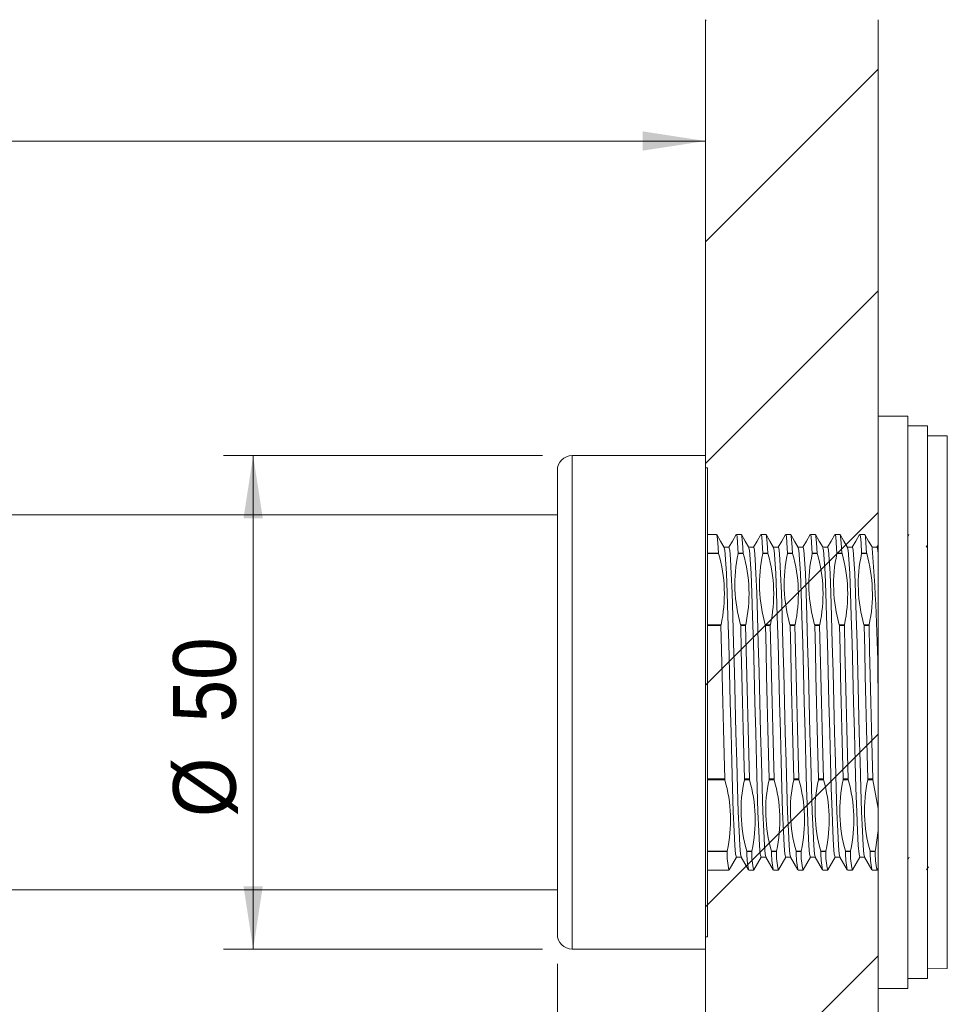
# Model space of a CAD drawing. Header units: millimetres. Extents: x 41 to 196, y 14 to 277.
# Tile 6 of 9: x 142 to 173, y 139 to 173. Entities that reach past the tile are written whole.
import ezdxf

# ---------------------------------------------------------------- set-up
doc = ezdxf.new("R2010")
doc.units = ezdxf.units.MM
doc.styles.add('SLDTEXTSTYLE0', font='GOTHIC.TTF', dxfattribs={"width": 0.913})
doc.dimstyles.new('SLDDIMSTYLE0', dxfattribs={"dimtxt": 2.116667, "dimasz": 2.116667, "dimexe": 0, "dimexo": 0.0625, "dimgap": 0.529167, "dimtad": 1, "dimlfac": 3, "dimrnd": 1e-09, "dimzin": 12, "dimdsep": 46, "dimtxsty": 'SLDTEXTSTYLE0', "dimsah": 1, "dimcen": 0.09, "dimadec": 0, "dimazin": 3, "dimtfac": 1, "dimtmove": 0, "dimatfit": 0, "dimfxl": 0, "dimfrac": 2, "dimtolj": 1, "dimtzin": 12, "dimarcsym": 0})
doc.dimstyles.new('SLDDIMSTYLE1', dxfattribs={"dimtxt": 2.116667, "dimasz": 2.116667, "dimexe": 0, "dimexo": 0.0625, "dimgap": 0.529167, "dimtad": 1, "dimlfac": 3, "dimrnd": 1e-09, "dimzin": 4, "dimdsep": 46, "dimtxsty": 'SLDTEXTSTYLE0', "dimsah": 1, "dimcen": 0.09, "dimadec": 0, "dimazin": 1, "dimtfac": 1, "dimtofl": 0, "dimtmove": 0, "dimatfit": 3, "dimfxl": 0, "dimfrac": 2, "dimtolj": 1, "dimtzin": 12, "dimarcsym": 0})
doc.dimstyles.new('SLDDIMSTYLE2', dxfattribs={"dimtxt": 2.116667, "dimasz": 2.116667, "dimexe": 0, "dimexo": 0.0625, "dimgap": 0.529167, "dimtad": 1, "dimlfac": 3, "dimrnd": 1e-09, "dimzin": 12, "dimdsep": 46, "dimtxsty": 'SLDTEXTSTYLE0', "dimsah": 1, "dimcen": 0.09, "dimadec": 0, "dimazin": 3, "dimtfac": 1, "dimtofl": 0, "dimtmove": 0, "dimatfit": 3, "dimfxl": 0, "dimfrac": 2, "dimtolj": 1, "dimtzin": 12, "dimarcsym": 0})

# ---------------------------------------------------------------- blocks, each defined once
blk = doc.blocks.new('*D1')
at = {"color": 7, "linetype": 'Continuous', "lineweight": 0}
for p, q in [((160.144, 140.766), (160.144, 133.509)), ((160.144, 134.509), (156.073, 134.509)), ((165.144, 134.509), (160.144, 134.509)), ((165.144, 134.509), (169.214, 134.509))]:
    blk.add_line(p, q, dxfattribs=at)
for points in [[(160.144, 134.509), (158.027, 134.834), (158.027, 134.183)], [(165.144, 134.509), (167.26, 134.183), (167.26, 134.834)]]:
    blk.add_solid(points, dxfattribs=at)
at = {"color": 7, "linetype": 'Continuous', "lineweight": 0, "insert": (160.137, 137.212, 0.033), "char_height": 2.1167, "attachment_point": 1, "style": 'SLDTEXTSTYLE0'}
blk.add_mtext('15', dxfattribs=at)
blk = doc.blocks.new('*D2')
at = {"color": 7, "linetype": 'Continuous', "lineweight": 0}
for p, q in [((192.21, 145.171), (192.21, 119.38)), ((165.144, 127.092), (165.144, 119.38)), ((165.144, 120.38), (192.21, 120.38))]:
    blk.add_line(p, q, dxfattribs=at)
for points in [[(165.144, 120.38), (167.26, 120.054), (167.26, 120.706)], [(192.21, 120.38), (190.094, 120.706), (190.094, 120.054)]]:
    blk.add_solid(points, dxfattribs=at)
at = {"color": 7, "linetype": 'Continuous', "lineweight": 0, "insert": (172.302, 123.084, 0.033), "char_height": 2.1167, "attachment_point": 1, "style": 'SLDTEXTSTYLE0'}
blk.add_mtext('81.20', dxfattribs=at)
blk = doc.blocks.new('*D4')
at = {"color": 7, "linetype": 'Continuous', "lineweight": 0}
for p, q in [((91.81, 156.933), (91.81, 169.554)), ((165.144, 158.933), (165.144, 169.554)), ((91.81, 168.554), (165.144, 168.554))]:
    blk.add_line(p, q, dxfattribs=at)
for points in [[(91.81, 168.554), (93.927, 168.229), (93.927, 168.88)], [(165.144, 168.554), (163.027, 168.88), (163.027, 168.229)]]:
    blk.add_solid(points, dxfattribs=at)
at = {"color": 7, "linetype": 'Continuous', "lineweight": 0, "insert": (125.74, 171.258, 0.033), "char_height": 2.1167, "attachment_point": 1, "style": 'SLDTEXTSTYLE0'}
blk.add_mtext('220', dxfattribs=at)
blk = doc.blocks.new('*D5')
at = {"color": 7, "linetype": 'Continuous', "lineweight": 0}
for p, q in [((159.644, 157.933), (148.872, 157.933)), ((149.872, 141.266), (149.872, 157.933)), ((159.644, 141.266), (148.872, 141.266))]:
    blk.add_line(p, q, dxfattribs=at)
for points in [[(149.872, 157.933), (149.546, 155.816), (150.197, 155.816)], [(149.872, 141.266), (150.197, 143.383), (149.546, 143.383)]]:
    blk.add_solid(points, dxfattribs=at)
at = {"color": 7, "linetype": 'Continuous', "lineweight": 0, "char_height": 2.1167, "attachment_point": 1, "rotation": 90, "style": 'SLDTEXTSTYLE0'}
for s, insert in [('50', (147.168, 148.919, 0.033)), ('%%c', (147.168, 145.724, 0.033))]:
    blk.add_mtext(s, dxfattribs=dict(at, insert=insert))

msp = doc.modelspace()

# ---------------------------------------------------------------- hatches: boundary and pattern name
at = {"linetype": 'Continuous'}
h = msp.add_hatch(dxfattribs=at)
h.set_pattern_fill('ANSI31', scale=1.6667, style=0)
h.paths.add_polyline_path([(165.1438, 172.6512), (165.1438, 128.0918), (170.9771, 128.0918), (170.9771, 172.6512)], flags=0)

# ---------------------------------------------------------------- linework, layer by layer
at = {"color": 7, "linetype": 'Continuous', "lineweight": 0}
for p, q in [((165.1438, 172.6512), (165.1438, 128.0918)), ((170.9771, 172.6512), (170.9771, 128.0918))]:
    msp.add_line(p, q, dxfattribs=at)
at = {"color": 7, "linetype": 'Continuous', "lineweight": 15}
for p, q in [((171.9771, 159.266), (170.9771, 159.266)), ((170.9771, 139.9326), (170.9771, 159.266)), ((171.9771, 139.9326), (171.9771, 159.266)), ((172.6438, 158.9326), (171.9771, 158.9326)), ((172.6438, 140.266), (172.6438, 158.9326)), ((173.3119, 158.5935), (172.6438, 158.5993)), ((165.1438, 157.9326), (160.6438, 157.9326)), ((165.1438, 141.266), (165.1438, 157.9326)), ((160.1438, 141.766), (160.1438, 157.4326)), ((165.2105, 157.516), (165.1438, 157.5148)), ((165.2105, 141.6826), (165.2105, 157.516)), ((160.1438, 155.9326), (91.8105, 155.9326)), ((165.5232, 155.266), (165.2105, 155.266)), ((166.3566, 155.266), (166.1899, 155.266)), ((167.1899, 155.266), (167.0232, 155.266)), ((168.0232, 155.266), (167.8566, 155.266)), ((168.8566, 155.266), (168.6899, 155.266)), ((169.6899, 155.266), (169.5232, 155.266)), ((170.5232, 155.266), (170.3566, 155.266)), ((172.0183, 155.2621), (171.9771, 155.1909)), ((165.5859, 154.6396), (165.5894, 154.6214)), ((165.9397, 154.8326), (165.7763, 154.8326)), ((166.2506, 154.6214), (166.2526, 154.6396)), ((166.2506, 154.6214), (166.4227, 154.6214)), ((166.2526, 154.6396), (166.4193, 154.6396)), ((166.4193, 154.6396), (166.4227, 154.6214)), ((166.773, 154.8326), (166.6096, 154.8326)), ((167.0839, 154.6214), (167.0859, 154.6396)), ((167.0839, 154.6214), (167.256, 154.6214)), ((167.0859, 154.6396), (167.2526, 154.6396)), ((167.2526, 154.6396), (167.256, 154.6214)), ((167.6064, 154.8326), (167.443, 154.8326)), ((167.9173, 154.6214), (167.9193, 154.6396)), ((167.9173, 154.6214), (168.0894, 154.6214)), ((167.9193, 154.6396), (168.0859, 154.6396)), ((168.0859, 154.6396), (168.0894, 154.6214)), ((168.4397, 154.8326), (168.2763, 154.8326)), ((168.7506, 154.6214), (168.7526, 154.6396)), ((168.7506, 154.6214), (168.9227, 154.6214)), ((168.7526, 154.6396), (168.9193, 154.6396)), ((168.9193, 154.6396), (168.9227, 154.6214)), ((169.273, 154.8326), (169.1096, 154.8326)), ((169.5839, 154.6214), (169.5859, 154.6396)), ((169.5839, 154.6214), (169.756, 154.6214)), ((169.5859, 154.6396), (169.7526, 154.6396)), ((169.7526, 154.6396), (169.756, 154.6214)), ((170.1064, 154.8326), (169.943, 154.8326)), ((170.4173, 154.6214), (170.4193, 154.6396)), ((170.4173, 154.6214), (170.5894, 154.6214)), ((170.4193, 154.6396), (170.5859, 154.6396)), ((170.5859, 154.6396), (170.5894, 154.6214)), ((170.9397, 154.8326), (170.7763, 154.8326)), ((170.9771, 154.9025), (170.9368, 154.8326)), ((172.6438, 154.9025), (172.6034, 154.8326)), ((165.6703, 152.214), (165.6683, 152.189)), ((166.335, 152.189), (166.3316, 152.214)), ((166.3316, 152.214), (166.5037, 152.214)), ((166.335, 152.189), (166.5017, 152.189)), ((166.5037, 152.214), (166.5017, 152.189)), ((167.1683, 152.189), (167.1649, 152.214)), ((167.1649, 152.214), (167.337, 152.214)), ((167.1683, 152.189), (167.335, 152.189)), ((167.337, 152.214), (167.335, 152.189)), ((168.0017, 152.189), (167.9982, 152.214)), ((167.9982, 152.214), (168.1703, 152.214)), ((168.0017, 152.189), (168.1683, 152.189)), ((168.1703, 152.214), (168.1683, 152.189)), ((168.835, 152.189), (168.8316, 152.214)), ((168.8316, 152.214), (169.0037, 152.214)), ((168.835, 152.189), (169.0017, 152.189)), ((169.0037, 152.214), (169.0017, 152.189)), ((169.6683, 152.189), (169.6649, 152.214)), ((169.6649, 152.214), (169.837, 152.214)), ((169.6683, 152.189), (169.835, 152.189)), ((169.837, 152.214), (169.835, 152.189)), ((170.5017, 152.189), (170.4982, 152.214)), ((170.4982, 152.214), (170.6703, 152.214)), ((170.5017, 152.189), (170.6683, 152.189)), ((170.6703, 152.214), (170.6683, 152.189)), ((165.7942, 147.0096), (165.7976, 146.9846)), ((166.4589, 146.9846), (166.4609, 147.0096)), ((166.4589, 146.9846), (166.631, 146.9846)), ((166.4609, 147.0096), (166.6276, 147.0096)), ((166.6276, 147.0096), (166.631, 146.9846)), ((167.2922, 146.9846), (167.2942, 147.0096)), ((167.2922, 146.9846), (167.4643, 146.9846)), ((167.2942, 147.0096), (167.4609, 147.0096)), ((167.4609, 147.0096), (167.4643, 146.9846)), ((168.1255, 146.9846), (168.1276, 147.0096)), ((168.1255, 146.9846), (168.2976, 146.9846)), ((168.1276, 147.0096), (168.2942, 147.0096)), ((168.2942, 147.0096), (168.2976, 146.9846)), ((168.9589, 146.9846), (168.9609, 147.0096)), ((168.9589, 146.9846), (169.131, 146.9846)), ((168.9609, 147.0096), (169.1276, 147.0096)), ((169.1276, 147.0096), (169.131, 146.9846)), ((169.7922, 146.9846), (169.7942, 147.0096)), ((169.7922, 146.9846), (169.9643, 146.9846)), ((169.7942, 147.0096), (169.9609, 147.0096)), ((169.9609, 147.0096), (169.9643, 146.9846)), ((170.6255, 146.9846), (170.6276, 147.0096)), ((170.6255, 146.9846), (170.7976, 146.9846)), ((170.6276, 147.0096), (170.7942, 147.0096)), ((170.7942, 147.0096), (170.7976, 146.9846)), ((165.8787, 144.5772), (165.8767, 144.559)), ((166.1901, 144.366), (166.3534, 144.366)), ((166.5434, 144.559), (166.54, 144.5772)), ((166.54, 144.5772), (166.7121, 144.5772)), ((166.5434, 144.559), (166.71, 144.559)), ((166.7121, 144.5772), (166.71, 144.559)), ((167.0234, 144.366), (167.1868, 144.366)), ((167.3767, 144.559), (167.3733, 144.5772)), ((167.3733, 144.5772), (167.5454, 144.5772)), ((167.3767, 144.559), (167.5434, 144.559)), ((167.5454, 144.5772), (167.5434, 144.559)), ((167.8567, 144.366), (168.0201, 144.366)), ((168.21, 144.559), (168.2066, 144.5772)), ((168.2066, 144.5772), (168.3787, 144.5772)), ((168.21, 144.559), (168.3767, 144.559)), ((168.3787, 144.5772), (168.3767, 144.559)), ((168.6901, 144.366), (168.8534, 144.366)), ((169.0434, 144.559), (169.04, 144.5772)), ((169.04, 144.5772), (169.2121, 144.5772)), ((169.0434, 144.559), (169.21, 144.559)), ((169.2121, 144.5772), (169.21, 144.559)), ((169.5234, 144.366), (169.6868, 144.366)), ((169.8767, 144.559), (169.8733, 144.5772)), ((169.8733, 144.5772), (170.0454, 144.5772)), ((169.8767, 144.559), (170.0434, 144.559)), ((170.0454, 144.5772), (170.0434, 144.559)), ((170.3567, 144.366), (170.5201, 144.366)), ((170.71, 144.559), (170.7066, 144.5772)), ((170.7066, 144.5772), (170.8787, 144.5772)), ((170.71, 144.559), (170.8767, 144.559)), ((170.8787, 144.5772), (170.8767, 144.559)), ((171.9771, 144.2809), (172.0263, 144.366)), ((170.9454, 143.9375), (170.9771, 143.9924)), ((172.6116, 143.9368), (172.6743, 144.0453)), ((165.2105, 143.9326), (165.9399, 143.9326)), ((166.6066, 143.9326), (166.7732, 143.9326)), ((167.4399, 143.9326), (167.6066, 143.9326)), ((168.2732, 143.9326), (168.4399, 143.9326)), ((169.1066, 143.9326), (169.2732, 143.9326)), ((169.9399, 143.9326), (170.1066, 143.9326)), ((170.7732, 143.9326), (170.9399, 143.9326)), ((109.9241, 143.266), (160.1438, 143.266)), ((165.1438, 141.6838), (165.2105, 141.6826)), ((160.6438, 141.266), (165.1438, 141.266)), ((172.6438, 140.5993), (173.3119, 140.6051)), ((171.9771, 140.266), (172.6438, 140.266)), ((170.9771, 139.9326), (171.9771, 139.9326))]:
    msp.add_line(p, q, dxfattribs=at)
at = {"color": 8, "linetype": 'Continuous', "lineweight": 15}
for p, q in [((173.3119, 140.7736), (173.3119, 158.5935)), ((160.6438, 157.9326), (160.6438, 141.266)), ((165.2105, 154.6396), (165.5859, 154.6396)), ((165.2105, 154.6214), (165.5894, 154.6214)), ((165.2105, 152.214), (165.6703, 152.214)), ((165.2105, 152.189), (165.6683, 152.189)), ((165.2105, 147.0096), (165.7942, 147.0096)), ((165.2105, 146.9846), (165.7976, 146.9846)), ((165.2105, 144.5772), (165.8787, 144.5772)), ((165.2105, 144.559), (165.8767, 144.559)), ((173.3119, 140.6051), (173.3119, 140.7736))]:
    msp.add_line(p, q, dxfattribs=at)
at = {"color": 7, "linetype": 'Continuous', "lineweight": 15, "flags": 128}
for points in [[(165.5859, 154.6396), (165.5645, 154.9864), (165.5439, 155.1952), (165.5234, 155.266), (165.5232, 155.2655)], [(165.7803, 154.8257), (165.6543, 155.0438), (165.5282, 155.262)], [(166.1842, 155.2609), (166.0582, 155.0427), (165.9368, 154.8326)], [(166.2526, 154.6396), (166.2312, 154.9864), (166.2106, 155.1952), (166.19, 155.266), (166.1899, 155.2655)], [(166.4193, 154.6396), (166.3979, 154.9864), (166.3773, 155.1952), (166.3567, 155.266), (166.3566, 155.2655)], [(166.6147, 154.8239), (166.4886, 155.0421), (166.3625, 155.2602)], [(167.018, 155.2617), (166.892, 155.0436), (166.7701, 154.8326)], [(167.0859, 154.6396), (167.0645, 154.9864), (167.0439, 155.1952), (167.0234, 155.266), (167.0232, 155.2655)], [(167.2526, 154.6396), (167.2312, 154.9864), (167.2106, 155.1952), (167.19, 155.266), (167.1899, 155.2655)], [(167.4473, 154.8253), (167.3212, 155.0434), (167.1951, 155.2616)], [(167.8517, 155.2622), (167.7256, 155.044), (167.6034, 154.8326)], [(167.9193, 154.6396), (167.8979, 154.9864), (167.8773, 155.1952), (167.8567, 155.266), (167.8566, 155.2655)], [(168.0859, 154.6396), (168.0645, 154.9864), (168.0439, 155.1952), (168.0234, 155.266), (168.0232, 155.2655)], [(168.2809, 154.8248), (168.1548, 155.0429), (168.0288, 155.2611)], [(168.6846, 155.2615), (168.5585, 155.0433), (168.4368, 154.8326)], [(168.7526, 154.6396), (168.7312, 154.9864), (168.7106, 155.1952), (168.69, 155.266), (168.6899, 155.2655)], [(168.9193, 154.6396), (168.8979, 154.9864), (168.8773, 155.1952), (168.8567, 155.266), (168.8566, 155.2655)], [(169.1144, 154.8245), (168.9883, 155.0427), (168.8622, 155.2608)], [(169.5175, 155.2608), (169.3915, 155.0427), (169.2701, 154.8326)], [(169.5859, 154.6396), (169.5645, 154.9864), (169.5439, 155.1952), (169.5234, 155.266), (169.5232, 155.2655)], [(169.7526, 154.6396), (169.7312, 154.9864), (169.7106, 155.1952), (169.69, 155.266), (169.6899, 155.2655)], [(169.9471, 154.8255), (169.8211, 155.0436), (169.695, 155.2618)], [(170.351, 155.2611), (170.2249, 155.0429), (170.1034, 154.8326)], [(170.4193, 154.6396), (170.3979, 154.9864), (170.3773, 155.1952), (170.3567, 155.266), (170.3566, 155.2655)], [(170.5859, 154.6396), (170.5645, 154.9864), (170.5439, 155.1952), (170.5234, 155.266), (170.5232, 155.2655)], [(170.7813, 154.8239), (170.6553, 155.0421), (170.5292, 155.2602)], [(166.1901, 144.3665), (166.1636, 144.4669), (166.1374, 144.766), (166.1121, 145.2451), (166.0857, 145.8988), (166.0592, 146.6961), (166.0339, 147.5925), (166.0077, 148.5767), (165.9811, 149.6044), (165.9557, 150.6176), (165.9296, 151.5991), (165.903, 152.5105), (165.8773, 153.2998), (165.8516, 153.9482), (165.825, 154.4355), (165.799, 154.7326), (165.7787, 154.8123)], [(165.9397, 154.8321), (165.9398, 154.8326), (165.9653, 154.7326), (165.9913, 154.4355), (166.0179, 153.9482), (166.0436, 153.2998), (166.0693, 152.5105), (166.0959, 151.5991), (166.122, 150.6176), (166.1474, 149.6044), (166.174, 148.5767), (166.2002, 147.5925), (166.2255, 146.6961), (166.2519, 145.8988), (166.2784, 145.2451), (166.3037, 144.766), (166.3299, 144.4669), (166.3507, 144.3881)], [(167.0234, 144.3665), (166.997, 144.4669), (166.9707, 144.766), (166.9454, 145.2451), (166.919, 145.8988), (166.8925, 146.6961), (166.8672, 147.5925), (166.841, 148.5767), (166.8144, 149.6044), (166.789, 150.6176), (166.763, 151.5991), (166.7364, 152.5105), (166.7107, 153.2998), (166.6849, 153.9482), (166.6583, 154.4355), (166.6323, 154.7326), (166.613, 154.8084)], [(166.773, 154.8321), (166.7732, 154.8326), (166.7986, 154.7326), (166.8246, 154.4355), (166.8512, 153.9482), (166.8769, 153.2998), (166.9027, 152.5105), (166.9293, 151.5991), (166.9553, 150.6176), (166.9807, 149.6044), (167.0073, 148.5767), (167.0335, 147.5925), (167.0588, 146.6961), (167.0853, 145.8988), (167.1117, 145.2451), (167.137, 144.766), (167.1633, 144.4669), (167.1836, 144.3897)], [(167.8567, 144.3665), (167.8303, 144.4669), (167.8041, 144.766), (167.7788, 145.2451), (167.7523, 145.8988), (167.7259, 146.6961), (167.7006, 147.5925), (167.6743, 148.5767), (167.6478, 149.6044), (167.6223, 150.6176), (167.5963, 151.5991), (167.5697, 152.5105), (167.544, 153.2998), (167.5183, 153.9482), (167.4917, 154.4355), (167.4656, 154.7326), (167.4456, 154.8113)], [(167.6064, 154.8321), (167.6065, 154.8326), (167.6319, 154.7326), (167.658, 154.4355), (167.6846, 153.9482), (167.7103, 153.2998), (167.736, 152.5105), (167.7626, 151.5991), (167.7886, 150.6176), (167.8141, 149.6044), (167.8406, 148.5767), (167.8669, 147.5925), (167.8922, 146.6961), (167.9186, 145.8988), (167.945, 145.2451), (167.9704, 144.766), (167.9966, 144.4669), (168.017, 144.3895)], [(168.6901, 144.3665), (168.6636, 144.4669), (168.6374, 144.766), (168.6121, 145.2451), (168.5856, 145.8988), (168.5592, 146.6961), (168.5339, 147.5925), (168.5077, 148.5767), (168.4811, 149.6044), (168.4557, 150.6176), (168.4296, 151.5991), (168.403, 152.5105), (168.3773, 153.2998), (168.3516, 153.9482), (168.325, 154.4355), (168.299, 154.7326), (168.2792, 154.8102)], [(168.4397, 154.8321), (168.4398, 154.8326), (168.4653, 154.7326), (168.4913, 154.4355), (168.5179, 153.9482), (168.5436, 153.2998), (168.5693, 152.5105), (168.5959, 151.5991), (168.6219, 150.6176), (168.6474, 149.6044), (168.674, 148.5767), (168.7002, 147.5925), (168.7255, 146.6961), (168.7519, 145.8988), (168.7784, 145.2451), (168.8037, 144.766), (168.8299, 144.4669), (168.8509, 144.3874)], [(169.5234, 144.3665), (169.497, 144.4669), (169.4707, 144.766), (169.4454, 145.2451), (169.419, 145.8988), (169.3925, 146.6961), (169.3672, 147.5925), (169.341, 148.5767), (169.3144, 149.6044), (169.289, 150.6176), (169.263, 151.5991), (169.2364, 152.5105), (169.2106, 153.2998), (169.1849, 153.9482), (169.1583, 154.4355), (169.1323, 154.7326), (169.1127, 154.8096)], [(169.273, 154.8321), (169.2732, 154.8326), (169.2986, 154.7326), (169.3246, 154.4355), (169.3512, 153.9482), (169.3769, 153.2998), (169.4027, 152.5105), (169.4293, 151.5991), (169.4553, 150.6176), (169.4807, 149.6044), (169.5073, 148.5767), (169.5335, 147.5925), (169.5588, 146.6961), (169.5853, 145.8988), (169.6117, 145.2451), (169.637, 144.766), (169.6633, 144.4669), (169.6843, 144.387)], [(170.3567, 144.3665), (170.3303, 144.4669), (170.3041, 144.766), (170.2788, 145.2451), (170.2523, 145.8988), (170.2259, 146.6961), (170.2006, 147.5925), (170.1743, 148.5767), (170.1478, 149.6044), (170.1223, 150.6176), (170.0963, 151.5991), (170.0697, 152.5105), (170.044, 153.2998), (170.0183, 153.9482), (169.9917, 154.4355), (169.9657, 154.7326), (169.9455, 154.8118)], [(170.1064, 154.8321), (170.1065, 154.8326), (170.1319, 154.7326), (170.158, 154.4355), (170.1846, 153.9482), (170.2103, 153.2998), (170.236, 152.5105), (170.2626, 151.5991), (170.2886, 150.6176), (170.3141, 149.6044), (170.3406, 148.5767), (170.3669, 147.5925), (170.3922, 146.6961), (170.4186, 145.8988), (170.4451, 145.2451), (170.4704, 144.766), (170.4966, 144.4669), (170.5172, 144.3887)], [(170.9397, 154.8321), (170.9398, 154.8326), (170.9653, 154.7326), (170.9771, 154.5972)], [(165.7942, 147.0096), (165.7737, 147.8306), (165.7523, 148.7064), (165.7309, 149.6048), (165.7103, 150.4919), (165.6897, 151.3572), (165.6683, 152.189)], [(166.4609, 147.0096), (166.4403, 147.8306), (166.419, 148.7064), (166.3976, 149.6048), (166.377, 150.4919), (166.3564, 151.3572), (166.335, 152.189)], [(166.6276, 147.0096), (166.607, 147.8306), (166.5856, 148.7064), (166.5642, 149.6048), (166.5437, 150.4919), (166.5231, 151.3572), (166.5017, 152.189)], [(167.2942, 147.0096), (167.2737, 147.8306), (167.2523, 148.7064), (167.2309, 149.6048), (167.2103, 150.4919), (167.1897, 151.3572), (167.1683, 152.189)], [(167.4609, 147.0096), (167.4403, 147.8306), (167.419, 148.7064), (167.3976, 149.6048), (167.377, 150.4919), (167.3564, 151.3572), (167.335, 152.189)], [(168.1276, 147.0096), (168.107, 147.8306), (168.0856, 148.7064), (168.0642, 149.6048), (168.0437, 150.4919), (168.0231, 151.3572), (168.0017, 152.189)], [(168.2942, 147.0096), (168.2737, 147.8306), (168.2523, 148.7064), (168.2309, 149.6048), (168.2103, 150.4919), (168.1897, 151.3572), (168.1683, 152.189)], [(168.9609, 147.0096), (168.9403, 147.8306), (168.919, 148.7064), (168.8976, 149.6048), (168.877, 150.4919), (168.8564, 151.3572), (168.835, 152.189)], [(169.1276, 147.0096), (169.107, 147.8306), (169.0856, 148.7064), (169.0642, 149.6048), (169.0437, 150.4919), (169.0231, 151.3572), (169.0017, 152.189)], [(169.7942, 147.0096), (169.7737, 147.8306), (169.7523, 148.7064), (169.7309, 149.6048), (169.7103, 150.4919), (169.6897, 151.3572), (169.6683, 152.189)], [(169.9609, 147.0096), (169.9403, 147.8306), (169.919, 148.7064), (169.8976, 149.6048), (169.877, 150.4919), (169.8564, 151.3572), (169.835, 152.189)], [(170.6276, 147.0096), (170.607, 147.8306), (170.5856, 148.7064), (170.5642, 149.6048), (170.5437, 150.4919), (170.5231, 151.3572), (170.5017, 152.189)], [(170.7942, 147.0096), (170.7737, 147.8306), (170.7523, 148.7064), (170.7309, 149.6048), (170.7103, 150.4919), (170.6897, 151.3572), (170.6683, 152.189)], [(170.7976, 146.9846), (170.9756, 146.0113), (170.9771, 145.8612)], [(170.9771, 145.2745), (170.8862, 144.6127), (170.8787, 144.5772)], [(165.9455, 143.9377), (166.0716, 144.1559), (166.193, 144.366)], [(166.3492, 144.3733), (166.4753, 144.1552), (166.6013, 143.937)], [(166.7784, 143.9369), (166.9044, 144.1551), (167.0263, 144.366)], [(167.1821, 144.3741), (167.3082, 144.1559), (167.4342, 143.9377)], [(167.6125, 143.9383), (167.7386, 144.1565), (167.8596, 144.366)], [(168.0155, 144.374), (168.1415, 144.1558), (168.2676, 143.9377)], [(168.4449, 143.9366), (168.5709, 144.1548), (168.693, 144.366)], [(168.8494, 144.373), (168.9754, 144.1549), (169.1015, 143.9367)], [(169.2792, 143.9384), (169.4052, 144.1565), (169.5263, 144.366)], [(169.6828, 144.3729), (169.8089, 144.1547), (169.935, 143.9365)], [(170.1118, 143.9371), (170.2379, 144.1553), (170.3597, 144.366)], [(170.5157, 144.3736), (170.6418, 144.1554), (170.7679, 143.9372)]]:
    msp.add_lwpolyline(points, dxfattribs=at)
at = {"color": 7, "linetype": 'Continuous', "lineweight": 15}
for centre, radius, start, end in [((160.6438, 157.4326), 0.5, 90, 180), ((160.8979, 153.2586), 4.8854, 347.65423, 16.19814), ((171.0556, 153.5779), 4.917, 167.7478, 196.10481), ((161.6987, 153.2574), 4.917, 347.7478, 16.10481), ((171.8889, 153.5779), 4.917, 167.7478, 196.10481), ((162.532, 153.2574), 4.917, 347.7478, 16.10481), ((172.7212, 153.5779), 4.916, 167.74483, 196.10754), ((163.3654, 153.2574), 4.917, 347.7478, 16.10481), ((173.5556, 153.5779), 4.917, 167.74771, 196.10466), ((164.1986, 153.2575), 4.917, 347.74787, 16.1045), ((174.389, 153.5779), 4.917, 167.74787, 196.1045), ((165.032, 153.2575), 4.917, 347.74787, 16.1045), ((175.2223, 153.5779), 4.917, 167.74787, 196.1045), ((165.8654, 153.2575), 4.917, 347.74771, 16.10466), ((97.94, 149.4317), 73.0379, 0.259278, 4.221671), ((161.1099, 145.6217), 4.8818, 347.64618, 16.21162), ((171.2517, 145.941), 4.9052, 167.7156, 196.1422), ((161.9192, 145.6209), 4.9052, 347.7156, 16.1422), ((172.0851, 145.941), 4.9052, 167.7156, 196.1422), ((162.7525, 145.6209), 4.9052, 347.7156, 16.1422), ((172.9185, 145.941), 4.9052, 167.71576, 196.14204), ((163.5868, 145.6209), 4.9043, 347.71295, 16.14485), ((173.7518, 145.941), 4.9052, 167.71587, 196.14217), ((164.4201, 145.6209), 4.9043, 347.71295, 16.14485), ((174.5842, 145.941), 4.9043, 167.71295, 196.14485), ((165.2525, 145.6209), 4.9052, 347.71587, 16.14217), ((175.4175, 145.941), 4.9043, 167.71295, 196.14485), ((168.3528, 144.4929), 2.477, 178.46978, 193.06084), ((169.1557, 144.5007), 2.613, 178.72142, 192.15461), ((169.1862, 144.4929), 2.477, 178.46978, 193.06084), ((170.0034, 144.5015), 2.6273, 178.7465, 192.0736), ((170.0192, 144.4928), 2.4767, 178.46841, 193.06131), ((170.8354, 144.5014), 2.626, 178.7441, 192.08055), ((170.8525, 144.4928), 2.4767, 178.46841, 193.06131), ((171.6508, 144.5004), 2.6081, 178.71269, 192.18245), ((171.6865, 144.4929), 2.4773, 178.47023, 193.05949), ((172.4789, 144.5001), 2.6029, 178.70255, 192.21019), ((172.5201, 144.4929), 2.4776, 178.47096, 193.05876), ((173.3266, 144.5009), 2.6172, 178.72799, 192.1282), ((173.3528, 144.4929), 2.477, 178.46978, 193.06084), ((160.6438, 141.766), 0.5, 180, 270)]:
    msp.add_arc(centre, radius, start, end, dxfattribs=at)

# ---------------------------------------------------------------- dimensions: what is measured, and where the dimension line sits
at = {"color": 7, "linetype": 'Continuous', "lineweight": 0}
dim = msp.add_linear_dim(base=(165.1438, 168.5544), p1=(91.8105, 155.9326), p2=(165.1438, 157.9326), angle=0, dimstyle='SLDDIMSTYLE2', dxfattribs=at)
dim.commit()
dim.dimension.update_dxf_attribs({"geometry": '*D4', "text_midpoint": (128.9442, 168.5544), "dimtype": 160})
dim = msp.add_linear_dim(base=(149.8717, 157.9326), p1=(160.6438, 141.266), p2=(160.6438, 157.9326), angle=90, text='%%c<>', dimstyle='SLDDIMSTYLE0', dxfattribs=at)
dim.commit()
dim.dimension.update_dxf_attribs({"geometry": '*D5', "text_midpoint": (149.8717, 149.7442), "dimtype": 160})
for base, p2, dimstyle, picture, middle in [((192.2105, 120.3799), (192.2105, 146.1707), 'SLDDIMSTYLE1', '*D2', (176.6784, 120.3799)), ((160.1438, 134.5086), (160.1438, 141.766), 'SLDDIMSTYLE0', '*D1', (162.559, 134.5086))]:
    dim = msp.add_linear_dim(base=base, p1=(165.1438, 128.0918), p2=p2, dimstyle=dimstyle, dxfattribs=at)
    dim.commit()
    dim.dimension.update_dxf_attribs({"geometry": picture, "text_midpoint": middle, "dimtype": 160})

doc.saveas('drawing.dxf')
